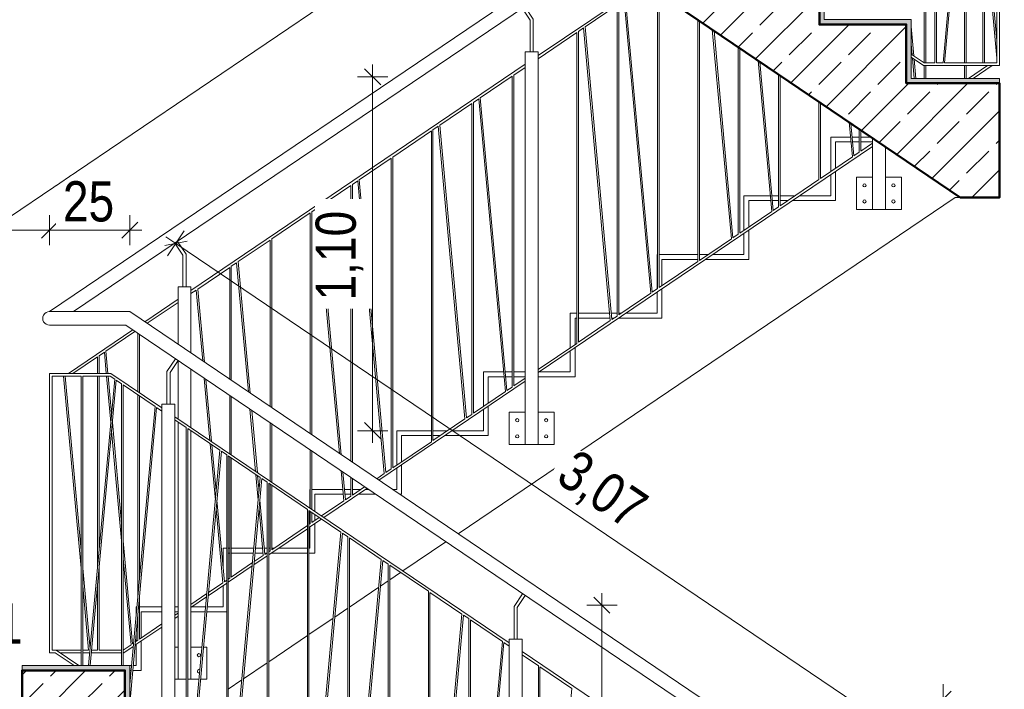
# Model space of a CAD drawing. Header units: metres. Extents: x -58265 to 688021, y -56222 to 35250.
# Tile 31 of 67: x 555921 to 558983, y -52837 to -50757. Entities that reach past the tile are written whole.
import ezdxf

# ---------------------------------------------------------------- set-up
doc = ezdxf.new("R2010")
doc.units = ezdxf.units.M
doc.header["$LTSCALE"] = 0.05
doc.linetypes.add('Wipeout_Contour', pattern=[20000, 0, -20000])
for name, color, linetype in [('A_1_Bauteilschraffuren', 7, 'Continuous'), ('A_1_Schraffuren', 7, 'Continuous'), ('A_4_Bemaßung_50', 7, 'Continuous'), ('A_4_Detail_Inhalt', 7, 'Continuous'), ('A_5_Detail_Bemaßung', 7, 'Continuous')]:
    doc.layers.add(name, color=color, linetype=linetype)
doc.styles.add('ERSTELLTER_STIL_2', font='txt')
doc.dimstyles.new('ERSTELLTER_STIL__4', dxfattribs={"dimtxt": 125, "dimasz": 47.5, "dimexe": 0.18, "dimexo": 0.0625, "dimgap": 0, "dimtad": 1, "dimtih": 1, "dimtoh": 1, "dimlfac": 0.001, "dimzin": 0, "dimdsep": 46, "dimtxsty": 'ERSTELLTER_STIL_2', "dimblk": 'ARROWHEAD_6', "dimblk1": 'ARROWHEAD_6', "dimblk2": 'ARROWHEAD_6', "dimcen": 0.09, "dimse1": 1, "dimse2": 1, "dimclrd": 7, "dimclre": 7, "dimclrt": 7, "dimazin": 0, "dimtfac": 1, "dimtdec": 4, "dimtmove": 2, "dimatfit": 3, "dimfxl": 1, "dimtolj": 1, "dimtzin": 0, "dimarcsym": 0})
doc.dimstyles.new('ERSTELLTER_STIL__5', dxfattribs={"dimtxt": 125, "dimasz": 47.5, "dimexe": 0.18, "dimexo": 0.0625, "dimgap": 0, "dimtad": 1, "dimtih": 1, "dimtoh": 1, "dimlfac": 0.001, "dimzin": 0, "dimdsep": 46, "dimtxsty": 'ERSTELLTER_STIL_2', "dimblk": 'ARROWHEAD_6', "dimblk1": 'ARROWHEAD_6', "dimblk2": 'ARROWHEAD_6', "dimcen": 0.09, "dimse1": 1, "dimse2": 1, "dimclrd": 7, "dimclre": 7, "dimclrt": 7, "dimazin": 0, "dimtfac": 1, "dimtdec": 4, "dimtmove": 0, "dimatfit": 3, "dimfxl": 1, "dimtolj": 1, "dimtzin": 0, "dimarcsym": 0})
doc.dimstyles.new('ERSTELLTER_STIL__6', dxfattribs={"dimtxt": 125, "dimasz": 47.5, "dimexe": 0.18, "dimexo": 0.0625, "dimgap": 0, "dimtad": 1, "dimlfac": 0.001, "dimzin": 0, "dimdsep": 46, "dimtxsty": 'ERSTELLTER_STIL_2', "dimblk": 'ARROWHEAD_6', "dimblk1": 'ARROWHEAD_6', "dimblk2": 'ARROWHEAD_6', "dimcen": 0.09, "dimse1": 1, "dimse2": 1, "dimclrd": 7, "dimclre": 7, "dimclrt": 7, "dimazin": 0, "dimtfac": 1, "dimtdec": 4, "dimtmove": 0, "dimatfit": 3, "dimfxl": 1, "dimtolj": 1, "dimtzin": 0, "dimarcsym": 0})
doc.dimstyles.new('ERSTELLTER_STIL__7', dxfattribs={"dimtxt": 125, "dimasz": 47.5, "dimexe": 0.18, "dimexo": 0.0625, "dimgap": 0, "dimtad": 1, "dimlfac": 0.001, "dimzin": 0, "dimdsep": 46, "dimtxsty": 'ERSTELLTER_STIL_2', "dimblk": 'ARROWHEAD_6', "dimblk1": 'ARROWHEAD_6', "dimblk2": 'ARROWHEAD_6', "dimcen": 0.09, "dimse1": 1, "dimse2": 1, "dimclrd": 7, "dimclre": 7, "dimclrt": 7, "dimazin": 0, "dimtfac": 1, "dimtdec": 4, "dimtmove": 2, "dimatfit": 3, "dimfxl": 1, "dimtolj": 1, "dimtzin": 0, "dimarcsym": 0})
pattern_1 = [(45, (521223.22, -54588.84), (-91.9239, 91.9239), []), (45, (521177.26, -54542.88), (-91.9239, 91.9239), [97.5, -32.5])]

# ---------------------------------------------------------------- blocks, each defined once
blk = doc.blocks.new('*D45', base_point=(521223.2, -54588.8))
at = {"layer": 'A_5_Detail_Bemaßung', "color": 7, "linetype": 'Continuous', "lineweight": 15}
for p, q in [((555033.5, -51385.3), (554983.5, -51435.3)), ((555008.5, -51457.2), (555008.5, -51363.5)), ((556038.5, -51385.3), (555988.5, -51435.3)), ((556013.5, -51457.2), (556013.5, -51363.5)), ((554971, -51410.3), (555008.5, -51410.3)), ((555008.5, -51410.3), (556013.5, -51410.3))]:
    blk.add_line(p, q, dxfattribs=at)
at = {"color": 254, "linetype": 'Wipeout_Contour', "lineweight": 0, "ltscale": 2231505.394578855}
blk.add_wipeout([(555340.6, -51405.8), (555681.3, -51405.8), (555681.3, -51230.8), (555340.6, -51230.8)], dxfattribs=at).dxf.layer = 'A_1_Schraffuren'
at = {"layer": 'A_5_Detail_Bemaßung', "color": 7, "lineweight": 15, "insert": (555365.6, -51380.8), "char_height": 125, "attachment_point": 7, "style": 'ERSTELLTER_STIL_2'}
blk.add_mtext('\\A1;{\\pql;\\fSwis721 Cn BT|b0|i0|c0|p0;\\W1.000000;1,00}', dxfattribs=at)
blk = doc.blocks.new('ARROWHEAD_6')
at = {"color": 0, "linetype": 'Continuous', "lineweight": 0}
for p, q in [((0, 0), (-1, 0)), ((-0.5, -0.5), (0.5, 0.5))]:
    blk.add_line(p, q, dxfattribs=at)
blk = doc.blocks.new('*D46', base_point=(521223.2, -54588.8))
at = {"layer": 'A_5_Detail_Bemaßung', "color": 7, "linetype": 'Continuous', "lineweight": 15}
for p, q in [((556038.5, -51385.3), (555988.5, -51435.3)), ((556013.5, -51457.2), (556013.5, -51363.5)), ((556238.5, -51435.3), (556288.5, -51385.3)), ((556263.5, -51457.2), (556263.5, -51363.5)), ((556013.5, -51410.3), (556263.5, -51410.3)), ((556263.5, -51410.3), (556301, -51410.3))]:
    blk.add_line(p, q, dxfattribs=at)
at = {"color": 254, "linetype": 'Wipeout_Contour', "lineweight": 0, "ltscale": 2234006.442007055}
blk.add_wipeout([(556034.2, -51406.6), (556242.7, -51406.6), (556242.7, -51239.1), (556034.2, -51239.1)], dxfattribs=at).dxf.layer = 'A_1_Schraffuren'
at = {"layer": 'A_5_Detail_Bemaßung', "color": 7, "lineweight": 15, "insert": (556055.5, -51385.3), "char_height": 125, "attachment_point": 7, "style": 'ERSTELLTER_STIL_2'}
blk.add_mtext('\\A1;{\\pql;\\fSwis721 Cn BT|b0|i0|c0|p0;\\W1.000000;25}', dxfattribs=at)
blk = doc.blocks.new('*D50', base_point=(521223.2, -54588.8))
at = {"layer": 'A_5_Detail_Bemaßung', "color": 7, "linetype": 'Continuous', "lineweight": 15}
for p, q in [((559267.6, -49863.8), (559217.6, -49813.8)), ((559242.6, -49838.8), (559242.6, -49801.3)), ((559289.5, -49838.8), (559195.7, -49838.8)), ((559242.6, -50938.8), (559242.6, -49838.8)), ((559217.6, -50913.8), (559267.6, -50963.8)), ((559289.5, -50938.8), (559195.7, -50938.8)), ((559242.6, -50976.3), (559242.6, -50938.8))]:
    blk.add_line(p, q, dxfattribs=at)
at = {"color": 254, "linetype": 'Wipeout_Contour', "lineweight": 0, "ltscale": 2245683.756977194}
blk.add_wipeout([(559238.8, -50555.4), (559238.8, -50222.2), (559071.3, -50222.2), (559071.3, -50555.4)], dxfattribs=at).dxf.layer = 'A_1_Schraffuren'
at = {"layer": 'A_5_Detail_Bemaßung', "color": 7, "lineweight": 15, "insert": (559217.6, -50534.2), "char_height": 125, "attachment_point": 7, "rotation": 90, "style": 'ERSTELLTER_STIL_2'}
blk.add_mtext('\\A1;{\\pql;\\fSwis721 Cn BT|b0|i0|c0|p0;\\W1.000000;1,10}', dxfattribs=at)
blk = doc.blocks.new('*D51', base_point=(521223.2, -54588.8))
at = {"layer": 'A_5_Detail_Bemaßung', "color": 7, "linetype": 'Continuous', "lineweight": 15}
for p, q in [((557731.9, -52576.3), (557731.9, -52538.8)), ((557778.8, -52576.3), (557685, -52576.3)), ((557756.9, -52601.3), (557706.9, -52551.3)), ((557731.9, -53676.3), (557731.9, -52576.3)), ((557706.9, -53651.3), (557756.9, -53701.3)), ((557778.8, -53676.3), (557685, -53676.3)), ((557731.9, -53713.8), (557731.9, -53676.3))]:
    blk.add_line(p, q, dxfattribs=at)
at = {"color": 254, "linetype": 'Wipeout_Contour', "lineweight": 0, "ltscale": 2240677.501126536}
blk.add_wipeout([(557728.2, -53292.9), (557728.2, -52959.7), (557560.7, -52959.7), (557560.7, -53292.9)], dxfattribs=at).dxf.layer = 'A_1_Schraffuren'
at = {"layer": 'A_5_Detail_Bemaßung', "color": 7, "lineweight": 15, "insert": (557706.9, -53271.7), "char_height": 125, "attachment_point": 7, "rotation": 90, "style": 'ERSTELLTER_STIL_2'}
blk.add_mtext('\\A1;{\\pql;\\fSwis721 Cn BT|b0|i0|c0|p0;\\W1.000000;1,10}', dxfattribs=at)
blk = doc.blocks.new('*D52', base_point=(521223.2, -54588.8))
at = {"layer": 'A_5_Detail_Bemaßung', "color": 7, "linetype": 'Continuous', "lineweight": 15}
for p, q in [((557018.7, -50933.8), (557018.7, -50896.3)), ((557043.7, -50958.8), (556993.7, -50908.8)), ((557065.6, -50933.8), (556971.8, -50933.8)), ((557018.7, -52033.8), (557018.7, -50933.8)), ((556993.7, -52008.8), (557043.7, -52058.8)), ((557065.6, -52033.8), (556971.8, -52033.8)), ((557018.7, -52071.3), (557018.7, -52033.8))]:
    blk.add_line(p, q, dxfattribs=at)
at = {"color": 254, "linetype": 'Wipeout_Contour', "lineweight": 0, "ltscale": 2237207.043892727}
blk.add_wipeout([(557014.6, -51654.2), (557014.6, -51313.5), (556839.6, -51313.5), (556839.6, -51654.2)], dxfattribs=at).dxf.layer = 'A_1_Schraffuren'
at = {"layer": 'A_5_Detail_Bemaßung', "color": 7, "lineweight": 15, "insert": (556989.6, -51629.2), "char_height": 125, "attachment_point": 7, "rotation": 90, "style": 'ERSTELLTER_STIL_2'}
blk.add_mtext('\\A1;{\\pql;\\fSwis721 Cn BT|b0|i0|c0|p0;\\W1.000000;1,10}', dxfattribs=at)
blk = doc.blocks.new('*D56', base_point=(521223.2, -54588.8))
at = {"layer": 'A_5_Detail_Bemaßung', "color": 7, "linetype": 'Continuous', "lineweight": 15}
for p, q in [((555587.9, -51663.8), (555587.9, -51626.3)), ((555612.9, -51688.8), (555562.9, -51638.8)), ((555634.7, -51663.8), (555541, -51663.8)), ((555587.9, -52763.8), (555587.9, -51663.8)), ((555634.7, -52763.8), (555541, -52763.8)), ((555562.9, -52738.8), (555612.9, -52788.8)), ((555587.9, -52801.3), (555587.9, -52763.8))]:
    blk.add_line(p, q, dxfattribs=at)
at = {"color": 254, "linetype": 'Wipeout_Contour', "lineweight": 0, "ltscale": 2231775.243654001}
blk.add_wipeout([(555582.8, -52384.2), (555582.8, -52043.5), (555407.8, -52043.5), (555407.8, -52384.2)], dxfattribs=at).dxf.layer = 'A_1_Schraffuren'
at = {"layer": 'A_5_Detail_Bemaßung', "color": 7, "lineweight": 15, "insert": (555557.8, -52359.2), "char_height": 125, "attachment_point": 7, "rotation": 90, "style": 'ERSTELLTER_STIL_2'}
blk.add_mtext('\\A1;{\\pql;\\fSwis721 Cn BT|b0|i0|c0|p0;\\W1.000000;1,10}', dxfattribs=at)
blk = doc.blocks.new('*D61', base_point=(521223.2, -54588.8))
at = {"layer": 'A_5_Detail_Bemaßung', "color": 7, "linetype": 'Continuous', "lineweight": 15}
for p, q in [((558793.5, -52915), (558793.5, -52821.2)), ((561458.5, -52915), (561458.5, -52821.2)), ((558818.5, -52843.1), (558768.5, -52893.1)), ((561433.5, -52893.1), (561483.5, -52843.1)), ((558756, -52868.1), (558793.5, -52868.1)), ((558793.5, -52868.1), (561458.5, -52868.1)), ((561458.5, -52868.1), (561496, -52868.1))]:
    blk.add_line(p, q, dxfattribs=at)
at = {"color": 254, "linetype": 'Wipeout_Contour', "lineweight": 0, "ltscale": 2250428.989047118}
blk.add_wipeout([(559932, -52864.4), (560320, -52864.4), (560320, -52696.9), (559932, -52696.9)], dxfattribs=at).dxf.layer = 'A_1_Schraffuren'
at = {"layer": 'A_5_Detail_Bemaßung', "color": 7, "lineweight": 15, "insert": (559953.2, -52874.3), "char_height": 125, "attachment_point": 7, "style": 'ERSTELLTER_STIL_2'}
blk.add_mtext('\\A1;{\\pql;\\fSwis721 Cn BT|b0|i0|c0|p0;\\W1.000000;2,66\\fSwis721 Cn BT|b0|i0|c0|p0;\\W1.000000;\\A1{\\H.66x;\\S5^  ;}}', dxfattribs=at)
blk = doc.blocks.new('*D62', base_point=(521223.2, -54588.8))
at = {"layer": 'A_5_Detail_Bemaßung', "color": 7, "linetype": 'Continuous', "lineweight": 15}
for p, q in [((556433, -51413.1), (556380.5, -51490.7)), ((556441.4, -51445.2), (556372, -51458.6)), ((556406.7, -51451.9), (556375.7, -51430.9)), ((558948.5, -53169.9), (556406.7, -51451.9)), ((558974.7, -53131.1), (558922.2, -53208.8)), ((558913.8, -53176.7), (558983.2, -53163.2)), ((558979.6, -53190.9), (558948.5, -53169.9))]:
    blk.add_line(p, q, dxfattribs=at)
at = {"color": 254, "linetype": 'Wipeout_Contour', "lineweight": 0, "ltscale": 2240670.76727098}
blk.add_wipeout([(557541.7, -52214.5), (557817.7, -52401.1), (557911.5, -52262.3), (557635.5, -52075.7)], dxfattribs=at).dxf.layer = 'A_1_Schraffuren'
at = {"layer": 'A_5_Detail_Bemaßung', "color": 7, "lineweight": 15, "insert": (557571.2, -52208.8), "char_height": 125, "attachment_point": 7, "rotation": 325.9442, "style": 'ERSTELLTER_STIL_2'}
blk.add_mtext('\\A1;{\\pql;\\fSwis721 Cn BT|b0|i0|c0|p0;\\W1.000000;3,07}', dxfattribs=at)
blk = doc.blocks.new('*D64', base_point=(521223.2, -54588.8))
at = {"layer": 'A_5_Detail_Bemaßung', "color": 7, "linetype": 'Continuous', "lineweight": 15}
for p, q in [((558564.2, -49618), (558511.7, -49540.3)), ((558531.2, -49613.9), (558544.7, -49544.5)), ((555813.8, -51420.5), (558538, -49579.2)), ((558538, -49579.2), (558569, -49558.2)), ((555840.1, -51459.3), (555787.6, -51381.7)), ((555820.5, -51385.8), (555807.1, -51455.2)), ((555782.7, -51441.5), (555813.8, -51420.5))]:
    blk.add_line(p, q, dxfattribs=at)
at = {"color": 254, "linetype": 'Wipeout_Contour', "lineweight": 0, "ltscale": 2237617.632732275}
blk.add_wipeout([(557035.8, -50590), (557311.8, -50403.4), (557218, -50264.7), (556942, -50451.2)], dxfattribs=at).dxf.layer = 'A_1_Schraffuren'
at = {"layer": 'A_5_Detail_Bemaßung', "color": 7, "lineweight": 15, "insert": (557041.5, -50560.5), "char_height": 125, "attachment_point": 7, "rotation": 34.0558, "style": 'ERSTELLTER_STIL_2'}
blk.add_mtext('\\A1;{\\pql;\\fSwis721 Cn BT|b0|i0|c0|p0;\\W1.000000;3,29}', dxfattribs=at)

msp = doc.modelspace()

# ---------------------------------------------------------------- linework, layer by layer
at = {"layer": 'A_4_Detail_Inhalt', "color": 253, "linetype": 'Continuous', "lineweight": 15, "flags": 128}
for points in [[(556846.487, -51342.191), (556829.917, -51353.391)], [(556829.917, -52046.709), (556829.917, -51353.391)], [(556915.953, -52104.863), (556846.487, -51342.191)], [(556921.303, -52108.479), (556851.216, -51338.994)], [(558160.636, -51419.532), (558260.055, -51352.332)], [(558264.784, -51349.136), (558281.354, -51337.936)], [(556824.917, -51356.77), (556704.917, -51437.881)], [(556824.917, -52043.329), (556824.917, -51356.77)], [(558053.892, -51501.339), (558188.48, -51501.339), (558188.48, -51410.368)], [(556438.48, -51586.339), (556438.48, -51484.808), (556411.847, -51445.406)], [(556699.917, -51441.261), (556600.498, -51508.461)], [(556699.917, -51958.839), (556699.917, -51441.261)], [(556704.917, -51962.218), (556704.917, -51437.881)], [(558034.917, -51504.509), (558134.336, -51437.309)], [(558076.084, -51486.339), (558173.48, -51486.339), (558173.48, -51420.507)], [(558139.066, -51434.112), (558155.636, -51422.912)], [(556428.48, -51586.339), (556428.48, -51487.871), (556403.562, -51451.006)], [(556637.688, -51916.776), (556600.498, -51508.461)], [(557903.48, -51593.351), (557903.48, -51486.339), (557904.917, -51486.339)], [(557909.917, -51486.339), (558029.917, -51486.339)], [(557909.917, -51589), (558029.917, -51507.888)], [(557918.48, -51583.212), (557918.48, -51501.339), (558029.917, -51501.339)], [(558034.917, -51486.339), (558061.798, -51486.339)], [(558034.917, -51501.339), (558039.606, -51501.339)], [(556574.199, -51526.237), (556474.779, -51593.437)], [(556574.199, -51873.862), (556574.199, -51526.237)], [(556595.768, -51511.658), (556579.199, -51522.858)], [(556579.199, -51877.242), (556579.199, -51522.858)], [(556632.338, -51913.16), (556595.768, -51511.658)], [(556413.48, -51765.228), (556413.48, -51586.339), (556453.48, -51586.339), (556453.48, -51792.265)], [(556470.05, -51596.634), (556453.48, -51607.834)], [(556490.124, -51817.034), (556470.05, -51596.634)], [(556495.475, -51820.65), (556474.779, -51593.437)], [(557783.892, -51683.839), (557918.48, -51683.839), (557918.48, -51592.868)], [(557888.347, -51603.579), (557904.917, -51592.379)], [(556309.909, -51695.222), (556413.48, -51625.215)], [(557784.199, -51673.976), (557883.618, -51606.776)], [(557806.084, -51668.839), (557903.48, -51668.839), (557903.48, -51603.007)], [(556413.48, -51634.871), (556317.052, -51700.05)], [(557633.48, -51775.851), (557633.48, -51668.839), (557653.48, -51668.839)], [(557648.48, -51765.712), (557648.48, -51683.839), (557653.48, -51683.839)], [(557658.48, -51668.839), (557755.812, -51668.839)], [(557658.48, -51683.839), (557757.178, -51683.839)], [(557658.48, -51758.952), (557757.899, -51691.752)], [(557760.833, -51668.839), (557779.199, -51668.839)], [(557762.199, -51683.839), (557769.606, -51683.839)], [(557762.629, -51688.556), (557779.199, -51677.356)], [(557784.199, -51668.839), (557791.798, -51668.839)], [(556072.283, -51855.839), (556272.409, -51720.569)], [(556279.552, -51725.397), (556189.061, -51786.562)], [(556288.48, -51912.484), (556288.48, -51731.432)], [(556293.48, -51915.863), (556293.48, -51734.812)], [(557533.48, -51843.443), (557653.48, -51762.332)], [(557533.48, -51866.339), (557648.48, -51866.339), (557648.48, -51775.368)], [(556162.762, -51804.338), (556086.568, -51855.839)], [(556162.762, -51855.839), (556162.762, -51804.338)], [(556184.331, -51789.759), (556167.762, -51800.959)], [(556167.762, -51855.839), (556167.762, -51800.959)], [(556190.35, -51855.839), (556184.331, -51789.759)], [(556195.371, -51855.839), (556189.061, -51786.562)], [(557536.084, -51851.339), (557633.48, -51851.339), (557633.48, -51785.507)], [(556413.48, -51996.974), (556413.48, -51815.923)], [(556453.48, -51842.96), (556453.48, -52024.011)], [(556162.762, -52463.044), (556162.762, -51863.839)], [(556167.762, -52408.149), (556167.762, -51863.839)], [(556204.209, -52007.993), (556191.079, -51863.839)], [(556206.719, -51980.432), (556196.1, -51863.839)], [(556512.617, -52063.984), (556495.045, -51871.054)], [(556517.967, -52067.6), (556500.395, -51874.671)], [(557363.48, -51958.351), (557363.48, -51851.339), (557425.932, -51851.339)], [(557378.48, -51948.212), (557378.48, -51866.339), (557427.298, -51866.339)], [(557430.953, -51851.339), (557452.791, -51851.339)], [(557432.319, -51866.339), (557452.791, -51866.339)], [(557457.791, -51851.339), (557493.48, -51851.339)], [(557457.791, -51866.339), (557493.48, -51866.339)], [(557457.791, -51894.603), (557493.48, -51870.48)], [(557493.48, -51880.136), (557038.48, -52187.682)], [(557436.221, -51909.183), (557452.791, -51897.983)], [(556288.48, -52548.021), (556288.48, -51922.14)], [(556293.48, -52493.125), (556293.48, -51925.519)], [(556574.199, -52105.608), (556574.199, -51924.557)], [(556579.199, -52108.988), (556579.199, -51927.936)], [(557332.073, -51979.58), (557431.492, -51912.38)], [(556654.831, -52160.11), (556637.258, -51967.18)], [(557243.892, -52048.839), (557378.48, -52048.839), (557378.48, -51957.868)], [(557266.084, -52033.839), (557363.48, -52033.839), (557363.48, -51968.007)], [(556660.181, -52163.726), (556642.609, -51970.797)], [(557206.354, -52064.556), (557305.773, -51997.356)], [(557310.503, -51994.159), (557327.073, -51982.959)], [(557493.48, -52076.339), (557443.48, -52076.339), (557443.48, -51976.339), (557493.48, -51976.339)], [(557533.48, -52076.339), (557583.48, -52076.339), (557583.48, -51976.339), (557533.48, -51976.339)], [(556237.762, -52321.25), (556209.229, -52007.993)], [(556699.917, -52190.585), (556699.917, -52009.533)], [(556704.917, -52193.964), (556704.917, -52012.913)], [(556237.762, -52376.373), (556206.719, -52035.554)], [(557093.48, -52140.851), (557093.48, -52033.839), (557201.354, -52033.839)], [(557108.48, -52130.712), (557108.48, -52048.839), (557201.354, -52048.839)], [(557206.354, -52033.839), (557251.798, -52033.839)], [(557206.354, -52048.839), (557229.606, -52048.839)], [(556529.496, -52249.295), (556513.554, -52074.273)], [(556532.006, -52221.734), (556518.904, -52077.89)], [(557081.354, -52149.047), (557201.354, -52067.936)], [(556574.199, -52491.846), (556574.199, -52115.264)], [(556579.199, -52488.467), (556579.199, -52118.644)], [(556824.917, -52275.075), (556824.917, -52094.024)], [(556829.917, -52278.455), (556829.917, -52097.403)], [(557080.877, -52216.339), (557093.48, -52216.339), (557093.48, -52150.507)], [(557103.069, -52231.339), (557108.48, -52231.339), (557108.48, -52140.368)], [(556662.954, -52249.295), (556655.768, -52170.399)], [(556665.464, -52221.734), (556661.118, -52174.016)], [(556929.336, -52251.8), (556920.873, -52158.883)], [(556934.066, -52248.603), (556926.223, -52162.499)], [(556950.636, -52237.403), (556950.636, -52179)], [(556955.636, -52234.023), (556955.636, -52182.38)], [(557031.338, -52182.854), (557055.055, -52166.823)], [(557059.784, -52163.626), (557076.354, -52152.426)], [(556699.917, -52406.87), (556699.917, -52200.241)], [(556704.917, -52403.49), (556704.917, -52203.62)], [(557000.98, -52213.03), (556867.052, -52303.555)], [(556955.636, -52234.023), (556993.838, -52208.201)], [(556823.48, -52274.104), (556823.48, -52216.339), (556824.917, -52216.339)], [(556829.917, -52216.339), (556926.106, -52216.339)], [(556838.48, -52284.243), (556838.48, -52231.339), (556927.473, -52231.339)], [(556931.127, -52216.339), (556950.636, -52216.339)], [(556932.493, -52231.339), (556950.636, -52231.339)], [(556934.066, -52248.603), (556950.636, -52237.403)], [(556955.636, -52216.339), (556981.798, -52216.339)], [(556955.636, -52231.339), (556959.606, -52231.339)], [(556973.892, -52231.339), (557028.069, -52231.339)], [(556996.084, -52216.339), (557005.877, -52216.339)], [(556557.629, -52503.046), (556534.516, -52249.295)], [(556683.347, -52418.07), (556667.975, -52249.295)], [(556859.909, -52298.727), (556929.336, -52251.8)], [(556552.899, -52506.243), (556532.006, -52276.856)], [(556678.618, -52421.267), (556665.464, -52276.856)], [(556823.48, -52323.351), (556823.48, -52283.76)], [(556824.917, -52322.379), (556824.917, -52284.731)], [(556829.917, -52319), (556829.917, -52288.111)], [(556829.917, -52319), (556852.766, -52303.555)], [(556838.48, -52313.212), (556838.48, -52293.899)], [(556704.917, -52403.49), (556815.606, -52328.673)], [(556859.909, -52308.383), (556820.606, -52334.949)], [(556820.606, -52325.293), (556824.917, -52322.379)], [(556820.606, -52413.839), (556838.48, -52413.839), (556838.48, -52322.868)], [(556820.606, -52398.839), (556823.48, -52398.839), (556823.48, -52333.007)], [(556815.606, -52338.329), (556695.606, -52419.44)], [(556271.91, -52696.171), (556242.762, -52376.145)], [(557246.846, -52379.216), (557112.917, -52469.742)], [(556553.48, -52457.498), (556553.48, -52398.839), (556564.888, -52398.839)], [(556569.888, -52398.839), (556574.199, -52398.839)], [(556569.888, -52413.839), (556574.199, -52413.839)], [(556579.199, -52398.839), (556649.333, -52398.839)], [(556579.199, -52413.839), (556647.967, -52413.839)], [(556690.606, -52422.82), (556649.648, -52450.504)], [(556650.585, -52440.214), (556678.618, -52421.267)], [(556652.988, -52413.839), (556677.941, -52413.839)], [(556654.354, -52398.839), (556676.575, -52398.839)], [(556681.596, -52398.839), (556690.606, -52398.839)], [(556682.962, -52413.839), (556689.606, -52413.839)], [(556683.347, -52418.07), (556690.606, -52413.164)], [(556695.606, -52398.839), (556699.917, -52398.839)], [(556695.606, -52409.784), (556699.917, -52406.87)], [(556703.892, -52413.839), (556815.606, -52413.839)], [(556704.917, -52398.839), (556711.798, -52398.839)], [(556726.084, -52398.839), (556815.606, -52398.839)], [(556267.181, -52699.368), (556242.762, -52431.268)], [(556644.298, -52454.12), (556569.888, -52504.416)], [(556579.199, -52488.467), (556645.235, -52443.831)], [(556139.99, -52713.057), (556117.043, -52461.122)], [(556167.762, -52715.839), (556167.762, -52463.272)], [(557105.775, -52474.57), (557072.043, -52497.37)], [(556135.223, -52715.839), (556117.043, -52516.244)], [(556162.762, -52715.839), (556162.762, -52518.167)], [(556504.273, -52581.339), (556553.48, -52581.339), (556553.48, -52515.507)], [(556564.888, -52507.796), (556507.435, -52546.63)], [(556508.372, -52536.34), (556552.899, -52506.243)], [(556557.629, -52503.046), (556564.888, -52498.14)], [(556569.888, -52494.76), (556574.199, -52491.846)], [(557067.043, -52500.75), (557043.217, -52516.854)], [(556293.48, -52681.591), (556293.48, -52548.248)], [(556453.48, -52573.443), (556503.022, -52539.957)], [(557037.867, -52520.471), (556946.325, -52582.347)], [(556502.084, -52550.246), (556453.48, -52583.099)], [(556283.48, -52602.916), (556283.48, -52581.339), (556285.445, -52581.339)], [(556288.48, -52684.971), (556288.48, -52603.144)], [(556293.48, -52581.339), (556363.48, -52581.339)], [(556298.48, -52678.212), (556298.48, -52596.339), (556363.48, -52596.339)], [(556403.48, -52581.339), (556413.48, -52581.339)], [(556403.48, -52596.339), (556413.48, -52596.339)], [(556403.48, -52607.239), (556413.48, -52600.48)], [(556413.48, -52610.136), (556403.48, -52616.896)], [(556453.48, -52596.339), (556497.886, -52596.339)], [(556456.084, -52581.339), (556499.252, -52581.339)], [(556502.907, -52596.339), (556564.888, -52596.339)], [(556941.325, -52585.726), (556901.003, -52612.98)], [(556293.48, -52681.591), (556363.48, -52634.276)], [(556895.653, -52616.597), (556820.606, -52667.323)], [(556363.48, -52643.933), (556279.601, -52700.629)], [(556283.48, -52688.351), (556283.48, -52658.039)], [(556815.606, -52670.703), (556695.606, -52751.814)], [(556242.762, -52715.839), (556242.812, -52715.839), (556267.181, -52699.368)], [(556271.91, -52696.171), (556275.188, -52693.955)], [(556280.538, -52690.339), (556288.48, -52684.971)], [(556034.149, -52715.839), (556112.043, -52715.839)], [(556112.043, -52723.839), (556045.984, -52723.839)], [(556117.043, -52715.839), (556135.223, -52715.839)], [(556139.008, -52723.839), (556117.043, -52723.839)], [(556237.762, -52723.839), (556144.028, -52723.839)], [(556144.757, -52715.839), (556162.762, -52715.839)], [(556167.762, -52715.839), (556237.762, -52715.839)], [(556274.251, -52704.245), (556245.262, -52723.839), (556242.762, -52723.839)], [(556403.48, -52706.339), (556413.48, -52706.339)], [(556487.867, -52706.339), (556453.48, -52706.339)]]:
    msp.add_lwpolyline(points, dxfattribs=at)
at = {"layer": 'A_4_Detail_Inhalt', "color": 7, "linetype": 'Continuous', "lineweight": 15, "flags": 128}
for points in [[(556378.48, -51951.339), (556378.48, -51849.808), (556405.177, -51810.311)], [(556388.48, -51951.339), (556388.48, -51852.871), (556413.462, -51815.911)], [(556112.043, -52461.349), (556057.62, -51863.839)], [(556112.043, -52406.226), (556062.641, -51863.839)], [(556117.043, -51863.839), (556202.227, -51863.839), (556216.462, -51873.461)], [(556221.192, -51876.658), (556237.762, -51887.858)], [(556242.762, -51891.237), (556342.181, -51958.437)], [(556346.91, -51961.634), (556363.48, -51972.834)], [(557443.48, -52693.178), (556403.48, -51990.215)], [(556403.48, -51999.871), (556439.169, -52023.994)], [(556444.169, -52027.374), (556543.588, -52094.574)], [(556548.318, -52097.771), (556564.888, -52108.971)], [(556569.888, -52112.35), (556669.307, -52179.55)], [(556674.036, -52182.747), (556690.606, -52193.947)], [(556695.606, -52197.327), (556815.606, -52278.438)], [(556820.606, -52281.818), (556920.025, -52349.017)], [(556924.755, -52352.214), (556941.325, -52363.414)], [(556946.325, -52366.794), (557045.744, -52433.994)], [(557050.473, -52437.191), (557067.043, -52448.391)], [(557072.043, -52451.77), (557192.043, -52532.881)], [(557197.043, -52536.261), (557296.462, -52603.461)], [(557458.48, -52681.339), (557458.48, -52579.808), (557485.177, -52540.311)], [(557468.48, -52681.339), (557468.48, -52582.871), (557493.462, -52545.911)], [(557301.192, -52606.658), (557317.762, -52617.858)], [(557322.762, -52621.237), (557422.181, -52688.437)], [(557426.91, -52691.634), (557443.48, -52702.834)]]:
    msp.add_lwpolyline(points, dxfattribs=at)
at = {"layer": 'A_4_Detail_Inhalt', "color": 253, "linetype": 'Continuous', "lineweight": 15}
for centre in [(557468.48, -52001.339), (557558.48, -52001.339), (557468.48, -52051.339), (557558.48, -52051.339), (556478.48, -52731.339)]:
    msp.add_circle(centre, 5, dxfattribs=at)

# ---------------------------------------------------------------- texts
at = {"layer": 'A_4_Bemaßung_50', "color": 7, "lineweight": 20, "insert": (555567.363, -52718.839), "char_height": 125, "attachment_point": 7, "style": 'ERSTELLTER_STIL_2'}
msp.add_mtext('\\A1;{\\pql;\\fSwis721 Cn BT|b0|i0|c0|p0;\\W1.000000;+1,81}', dxfattribs=at)

# ---------------------------------------------------------------- wipeouts: each hides what was drawn before it
at = {"color": 254, "linetype": 'Wipeout_Contour', "lineweight": 0, "ltscale": 13994112.74144412}
msp.add_wipeout([(555928.48, -49128.839), (555928.48, -49336.445), (558846.543, -51308.839), (558968.48, -51308.839), (558968.48, -50953.839), (558678.48, -50953.839), (558678.48, -50771.339), (558408.48, -50771.339), (558408.48, -50588.839), (558138.48, -50588.839), (558138.48, -50406.339), (557868.48, -50406.339), (557868.48, -50223.839), (557598.48, -50223.839), (557598.48, -50041.339), (557328.48, -50041.339), (557328.48, -49858.839), (557058.48, -49858.839), (557058.48, -49676.339), (556788.48, -49676.339), (556788.48, -49493.839), (556518.48, -49493.839), (556518.48, -49311.339), (556248.48, -49311.339), (556248.48, -49128.839)], dxfattribs=at).dxf.layer = 'A_1_Bauteilschraffuren'
at = {"color": 254, "linetype": 'Wipeout_Contour', "lineweight": 0, "ltscale": 13439442.61426308}
msp.add_wipeout([(558178.48, -54731.339), (558678.48, -54731.339), (558678.48, -54421.339), (558408.48, -54421.339), (558408.48, -54238.839), (558138.48, -54238.839), (558138.48, -54056.339), (557868.48, -54056.339), (557868.48, -53873.839), (557598.48, -53873.839), (557598.48, -53691.339), (557328.48, -53691.339), (557328.48, -53508.839), (557058.48, -53508.839), (557058.48, -53326.339), (556788.48, -53326.339), (556788.48, -53143.839), (556518.48, -53143.839), (556518.48, -52961.339), (556248.48, -52961.339), (556248.48, -52778.839), (555928.48, -52778.839), (555928.48, -52986.445), (558178.48, -54507.279)], dxfattribs=at).dxf.layer = 'A_1_Bauteilschraffuren'

# ---------------------------------------------------------------- next in the draw order: hatches: boundary and pattern name
at = {"layer": 'A_1_Bauteilschraffuren', "linetype": 'Continuous', "lineweight": 13}
h = msp.add_hatch(dxfattribs=at)
h.set_pattern_fill('Steinzeug_0002', color=251, style=0, pattern_type=2)
h.set_pattern_definition([(45, (558681.07, -50833.09), (-15.9099, 15.9099), []), (135, (558681.07, -50833.09), (15.9099, 15.9099), []), (90, (558665.16, -50817.18), (-20.25, 0), [0, -13.5, 0, -20.25]), (155, (558681.07, -50801.27), (8.55802, 18.35273), [0, -9.9, 0, -17.1])])
h.paths.add_polyline_path([(558678.48, -50953.839), (558968.48, -50953.839), (558968.48, -50938.839), (558693.48, -50938.839), (558693.48, -50756.339), (558423.48, -50756.339), (558423.48, -50573.839), (558153.48, -50573.839), (558153.48, -50391.339), (557883.48, -50391.339), (557883.48, -50208.839), (557613.48, -50208.839), (557613.48, -50026.339), (557343.48, -50026.339), (557343.48, -49843.839), (557073.48, -49843.839), (557073.48, -49661.339), (556803.48, -49661.339), (556803.48, -49478.839), (556533.48, -49478.839), (556533.48, -49296.339), (556263.48, -49296.339), (556263.48, -49113.839), (555928.48, -49113.839), (555928.48, -49128.839), (556248.48, -49128.839), (556248.48, -49311.339), (556518.48, -49311.339), (556518.48, -49493.839), (556788.48, -49493.839), (556788.48, -49676.339), (557058.48, -49676.339), (557058.48, -49858.839), (557328.48, -49858.839), (557328.48, -50041.339), (557598.48, -50041.339), (557598.48, -50223.839), (557868.48, -50223.839), (557868.48, -50406.339), (558138.48, -50406.339), (558138.48, -50588.839), (558408.48, -50588.839), (558408.48, -50771.339), (558678.48, -50771.339)])
at = {"layer": 'A_1_Bauteilschraffuren', "linetype": 'Continuous', "lineweight": 15}
h = msp.add_hatch(dxfattribs=at)
h.set_pattern_fill('Beton__Stahlbeton_0002', color=253, style=0, pattern_type=2)
h.set_pattern_definition(pattern_1)
h.paths.add_polyline_path([(555928.48, -49128.839), (555928.48, -49336.445), (558846.543, -51308.839), (558968.48, -51308.839), (558968.48, -50953.839), (558678.48, -50953.839), (558678.48, -50771.339), (558408.48, -50771.339), (558408.48, -50588.839), (558138.48, -50588.839), (558138.48, -50406.339), (557868.48, -50406.339), (557868.48, -50223.839), (557598.48, -50223.839), (557598.48, -50041.339), (557328.48, -50041.339), (557328.48, -49858.839), (557058.48, -49858.839), (557058.48, -49676.339), (556788.48, -49676.339), (556788.48, -49493.839), (556518.48, -49493.839), (556518.48, -49311.339), (556248.48, -49311.339), (556248.48, -49128.839)])
at = {"layer": 'A_1_Bauteilschraffuren', "linetype": 'Continuous', "lineweight": 13}
h = msp.add_hatch(dxfattribs=at)
h.set_pattern_fill('Steinzeug_0002', color=251, style=0, pattern_type=2)
h.set_pattern_definition([(45, (558681.07, -54483.09), (-15.9099, 15.9099), []), (135, (558681.07, -54483.09), (15.9099, 15.9099), []), (90, (558665.16, -54467.18), (-20.25, 0), [0, -13.5, 0, -20.25]), (155, (558681.07, -54451.27), (8.55802, 18.35273), [0, -9.9, 0, -17.1])])
h.paths.add_polyline_path([(558678.48, -54583.839), (558693.48, -54583.839), (558693.48, -54406.339), (558423.48, -54406.339), (558423.48, -54223.839), (558153.48, -54223.839), (558153.48, -54041.339), (557883.48, -54041.339), (557883.48, -53858.839), (557613.48, -53858.839), (557613.48, -53676.339), (557343.48, -53676.339), (557343.48, -53493.839), (557073.48, -53493.839), (557073.48, -53311.339), (556803.48, -53311.339), (556803.48, -53128.839), (556533.48, -53128.839), (556533.48, -52946.339), (556263.48, -52946.339), (556263.48, -52763.839), (555928.48, -52763.839), (555928.48, -52778.839), (556248.48, -52778.839), (556248.48, -52961.339), (556518.48, -52961.339), (556518.48, -53143.839), (556788.48, -53143.839), (556788.48, -53326.339), (557058.48, -53326.339), (557058.48, -53508.839), (557328.48, -53508.839), (557328.48, -53691.339), (557598.48, -53691.339), (557598.48, -53873.839), (557868.48, -53873.839), (557868.48, -54056.339), (558138.48, -54056.339), (558138.48, -54238.839), (558408.48, -54238.839), (558408.48, -54421.339), (558678.48, -54421.339)])
at = {"layer": 'A_1_Bauteilschraffuren', "linetype": 'Continuous', "lineweight": 15}
h = msp.add_hatch(dxfattribs=at)
h.set_pattern_fill('Beton__Stahlbeton_0002', color=253, style=0, pattern_type=2)
h.set_pattern_definition(pattern_1)
h.paths.add_polyline_path([(558178.48, -54731.339), (558678.48, -54731.339), (558678.48, -54421.339), (558408.48, -54421.339), (558408.48, -54238.839), (558138.48, -54238.839), (558138.48, -54056.339), (557868.48, -54056.339), (557868.48, -53873.839), (557598.48, -53873.839), (557598.48, -53691.339), (557328.48, -53691.339), (557328.48, -53508.839), (557058.48, -53508.839), (557058.48, -53326.339), (556788.48, -53326.339), (556788.48, -53143.839), (556518.48, -53143.839), (556518.48, -52961.339), (556248.48, -52961.339), (556248.48, -52778.839), (555928.48, -52778.839), (555928.48, -52986.445), (558178.48, -54507.279)])

# ---------------------------------------------------------------- next in the draw order: linework, layer by layer
at = {"layer": 'A_4_Detail_Inhalt', "color": 7, "linetype": 'Continuous', "lineweight": 15, "flags": 128}
for points in [[(558968.48, -50953.839), (558968.48, -50938.839), (558693.48, -50938.839), (558693.48, -50756.339), (558423.48, -50756.339), (558423.48, -50573.839), (558153.48, -50573.839), (558153.48, -50391.339), (557883.48, -50391.339), (557883.48, -50208.839), (557613.48, -50208.839), (557613.48, -50026.339), (557343.48, -50026.339), (557343.48, -49843.839), (557073.48, -49843.839), (557073.48, -49661.339), (556803.48, -49661.339), (556803.48, -49478.839), (556533.48, -49478.839), (556533.48, -49296.339), (556263.48, -49296.339), (556263.48, -49113.839), (555928.48, -49113.839), (555928.48, -49128.839)], [(558693.48, -50873.007), (558731.698, -50898.839), (558968.48, -50898.839), (558968.48, -50030.839), (558904.678, -50030.839), (558563.48, -49800.215)], [(558767.05, -50890.839), (558767.05, -49947.469)], [(558772.05, -50890.839), (558772.05, -49950.849)], [(558792.774, -50890.839), (558871.706, -50018.209)], [(558797.794, -50890.839), (558876.437, -50021.407)], [(558797.794, -50890.839), (558960.48, -50890.839), (558960.48, -50038.747), (558922.07, -50038.747)], [(558917.07, -50890.839), (558917.07, -50038.747)], [(558922.07, -50890.839), (558922.07, -50038.747)], [(558701.772, -50868.955), (558693.48, -50777.916)], [(558696.422, -50865.339), (558693.48, -50833.039)], [(558693.48, -50863.351), (558734.149, -50890.839), (558767.05, -50890.839)], [(558703.117, -50938.839), (558697.359, -50875.629)], [(558708.137, -50938.839), (558702.709, -50879.245)], [(558772.05, -50890.839), (558792.774, -50890.839)], [(556363.48, -51963.178), (556204.678, -51855.839), (556013.48, -51855.839), (556013.48, -52723.839), (556031.698, -52723.839), (556090.877, -52763.839)], [(556105.162, -52763.839), (556034.149, -52715.839), (556021.48, -52715.839), (556021.48, -51863.839), (556112.043, -51863.839)], [(556112.043, -52763.839), (556112.043, -51863.839)], [(556117.043, -52763.839), (556117.043, -51863.839)], [(556135.364, -52763.839), (556216.462, -51873.461)], [(556140.385, -52763.839), (556221.192, -51876.658)], [(556237.762, -52763.839), (556237.762, -51887.858)], [(556242.762, -52763.839), (556242.762, -51891.237)], [(556263.48, -52822.498), (556342.181, -51958.437)], [(556264.061, -52871.243), (556346.91, -51961.634)], [(556403.48, -52946.339), (556403.48, -51951.339), (556363.48, -51951.339), (556363.48, -52946.339)], [(556439.169, -52946.339), (556439.169, -52023.994)], [(556444.169, -52946.339), (556444.169, -52027.374)], [(556466.007, -52946.339), (556543.588, -52094.574)], [(556471.028, -52946.339), (556548.318, -52097.771)], [(556564.888, -53074.58), (556564.888, -52108.971)], [(556569.888, -53077.959), (556569.888, -52112.35)], [(556586.457, -53089.159), (556669.307, -52179.55)], [(556591.187, -53092.356), (556674.036, -52182.747)], [(556690.606, -53128.839), (556690.606, -52193.947)], [(556695.606, -53128.839), (556695.606, -52197.327)], [(556815.606, -53244.047), (556815.606, -52278.438)], [(556820.606, -53247.426), (556820.606, -52281.818)], [(556837.176, -53258.626), (556920.025, -52349.017)], [(556841.905, -53261.823), (556924.755, -52352.214)], [(556941.325, -53311.339), (556941.325, -52363.414)], [(556946.325, -53311.339), (556946.325, -52366.794)], [(556965.833, -53311.339), (557045.744, -52433.994)], [(556970.854, -53311.339), (557050.473, -52437.191)], [(557067.043, -53311.339), (557067.043, -52448.391)], [(557072.043, -53311.339), (557072.043, -52451.77)], [(557192.043, -53493.839), (557192.043, -52532.881)], [(557197.043, -53493.839), (557197.043, -52536.261)], [(557215.364, -53493.839), (557296.462, -52603.461)], [(557220.385, -53493.839), (557301.192, -52606.658)], [(557317.762, -53493.839), (557317.762, -52617.858)], [(557322.762, -53493.839), (557322.762, -52621.237)], [(557343.48, -53552.498), (557422.181, -52688.437)], [(557344.061, -53601.243), (557426.91, -52691.634)], [(557483.48, -53676.339), (557483.48, -52681.339), (557443.48, -52681.339), (557443.48, -53676.339)], [(558538.48, -53433.317), (557483.48, -52720.215)], [(557483.48, -52729.871), (557534.169, -52764.133)], [(558678.48, -54583.839), (558693.48, -54583.839), (558693.48, -54406.339), (558423.48, -54406.339), (558423.48, -54223.839), (558153.48, -54223.839), (558153.48, -54041.339), (557883.48, -54041.339), (557883.48, -53858.839), (557613.48, -53858.839), (557613.48, -53676.339), (557343.48, -53676.339), (557343.48, -53493.839), (557073.48, -53493.839), (557073.48, -53311.339), (556803.48, -53311.339), (556803.48, -53128.839), (556533.48, -53128.839), (556533.48, -52946.339), (556263.48, -52946.339), (556263.48, -52763.839), (555928.48, -52763.839), (555928.48, -52778.839)], [(557534.169, -53676.339), (557534.169, -52764.133)], [(557539.169, -53676.339), (557539.169, -52767.513)], [(557539.169, -52767.513), (557638.588, -52834.713)], [(557561.931, -53676.339), (557638.588, -52834.713)]]:
    msp.add_lwpolyline(points, dxfattribs=at)
at = {"layer": 'A_4_Detail_Inhalt', "color": 7, "linetype": 'Continuous', "lineweight": 50, "flags": 128}
for points in [[(555928.48, -49336.445), (558178.48, -50857.279), (558846.543, -51308.839), (558968.48, -51308.839), (558968.48, -50953.839), (558678.48, -50953.839), (558678.48, -50771.339), (558408.48, -50771.339), (558408.48, -50588.839)], [(558408.48, -54421.339), (558408.48, -54238.839), (558138.48, -54238.839), (558138.48, -54056.339), (557868.48, -54056.339), (557868.48, -53873.839), (557598.48, -53873.839), (557598.48, -53691.339), (557328.48, -53691.339), (557328.48, -53508.839), (557058.48, -53508.839), (557058.48, -53326.339), (556788.48, -53326.339), (556788.48, -53143.839), (556518.48, -53143.839), (556518.48, -52961.339), (556248.48, -52961.339), (556248.48, -52778.839), (555928.48, -52778.839), (555928.48, -52986.445), (558178.48, -54507.279)]]:
    msp.add_lwpolyline(points, dxfattribs=at)
at = {"layer": 'A_4_Detail_Inhalt', "color": 253, "linetype": 'Continuous', "lineweight": 15, "flags": 128}
for points in [[(558739.199, -50890.839), (558739.199, -50062.858)], [(558734.199, -50890.873), (558734.199, -50116.268)], [(558864.199, -50890.839), (558864.199, -50156.711)], [(558859.199, -50890.839), (558859.199, -50211.987)], [(558960.48, -50821.125), (558922.07, -50399.421)], [(558960.48, -50876.247), (558922.07, -50454.544)], [(557730.114, -50554.216), (556088.48, -51663.839), (556013.48, -51663.839), (557692.614, -50528.869)], [(557533.48, -50868.178), (557864.043, -50644.742)], [(557904.917, -51592.379), (557904.917, -50672.37)], [(557909.917, -51589), (557909.917, -50675.75)], [(557779.199, -50711.747), (557679.779, -50778.947)], [(557779.199, -51677.356), (557779.199, -50711.747)], [(557784.199, -51673.976), (557784.199, -50708.367)], [(557883.618, -51606.776), (557800.768, -50697.167)], [(557888.347, -51603.579), (557805.498, -50693.97)], [(557508.48, -50856.339), (557508.48, -50757.871), (557483.498, -50720.911)], [(557518.48, -50856.339), (557518.48, -50754.808), (557491.783, -50715.311)], [(558029.917, -51507.888), (558029.917, -50756.861)], [(558034.917, -51504.509), (558034.917, -50760.241)], [(557653.48, -50796.723), (557533.48, -50877.834)], [(557653.48, -51762.332), (557653.48, -50796.723)], [(557675.05, -50782.143), (557658.48, -50793.343)], [(557658.48, -51758.952), (557658.48, -50793.343)], [(557757.899, -51691.752), (557675.05, -50782.143)], [(557762.629, -51688.556), (557679.779, -50778.947)], [(558134.336, -51437.309), (558075.144, -50787.431)], [(558139.066, -51434.112), (558080.494, -50791.047)], [(558155.636, -51422.912), (558155.636, -50841.837)], [(558160.636, -51419.532), (558160.636, -50845.217)], [(556453.48, -51598.178), (557493.48, -50895.215)], [(558260.055, -51352.332), (558217.358, -50883.557)], [(558264.784, -51349.136), (558222.708, -50887.173)], [(557493.48, -50904.871), (557457.791, -50928.994)], [(558281.354, -51337.936), (558281.354, -50926.814)], [(558734.199, -50938.839), (558734.199, -50898.839)], [(558739.199, -50938.839), (558739.199, -50898.839)], [(558859.199, -50938.839), (558859.199, -50898.839)], [(558864.199, -50938.839), (558864.199, -50898.839)], [(558871.798, -50938.839), (558930.976, -50898.839)], [(558945.262, -50898.839), (558886.084, -50938.839)], [(557452.791, -50932.374), (557353.372, -50999.574)], [(557452.791, -51897.983), (557452.791, -50932.374)], [(557457.791, -51894.603), (557457.791, -50928.994)], [(558286.354, -51334.556), (558286.354, -50930.194)], [(557327.073, -51017.35), (557227.654, -51084.55)], [(557327.073, -51982.959), (557327.073, -51017.35)], [(557348.642, -51002.771), (557332.073, -51013.971)], [(557332.073, -51979.58), (557332.073, -51013.971)], [(557431.492, -51912.38), (557348.642, -51002.771)], [(557436.221, -51909.183), (557353.372, -50999.574)], [(558406.354, -51253.445), (558406.354, -51011.305)], [(558411.354, -51250.065), (558411.354, -51014.684)], [(558510.773, -51182.865), (558500.972, -51075.259)], [(558515.503, -51179.669), (558506.322, -51078.876)], [(557201.354, -51102.327), (557081.354, -51183.438)], [(557201.354, -52067.936), (557201.354, -51102.327)], [(557222.924, -51087.747), (557206.354, -51098.947)], [(557206.354, -52064.556), (557206.354, -51098.947)], [(557305.773, -51997.356), (557222.924, -51087.747)], [(557310.503, -51994.159), (557227.654, -51084.55)], [(558532.073, -51168.469), (558532.073, -51096.281)], [(558537.073, -51165.089), (558537.073, -51099.661)], [(558443.48, -51228.351), (558443.48, -51121.339), (558505.169, -51121.339)], [(558458.48, -51218.212), (558458.48, -51136.339), (558506.536, -51136.339)], [(558510.19, -51121.339), (558532.073, -51121.339)], [(558511.556, -51136.339), (558532.073, -51136.339)], [(558537.073, -51121.339), (558569.145, -51121.339)], [(558537.073, -51136.339), (558573.48, -51136.339)], [(558537.073, -51165.089), (558573.48, -51140.48)], [(558613.48, -51151.306), (558613.48, -51346.339), (558573.48, -51346.339), (558573.48, -51124.269)], [(558573.48, -51150.136), (557533.48, -51853.099)], [(558515.503, -51179.669), (558532.073, -51168.469)], [(557076.354, -51186.818), (556976.935, -51254.017)], [(557076.354, -52152.426), (557076.354, -51186.818)], [(557081.354, -52149.047), (557081.354, -51183.438)], [(558411.354, -51250.065), (558510.773, -51182.865)], [(558323.892, -51318.839), (558458.48, -51318.839), (558458.48, -51227.868)], [(556972.205, -51257.214), (556955.636, -51268.414)], [(557055.055, -52166.823), (556972.205, -51257.214)], [(557059.784, -52163.626), (556976.935, -51254.017)], [(558286.354, -51334.556), (558406.354, -51253.445)], [(558346.084, -51303.839), (558443.48, -51303.839), (558443.48, -51238.007)], [(558573.48, -51346.339), (558523.48, -51346.339), (558523.48, -51246.339), (558573.48, -51246.339)], [(558613.48, -51346.339), (558663.48, -51346.339), (558663.48, -51246.339), (558613.48, -51246.339)], [(556950.636, -51271.794), (556851.216, -51338.994)], [(556950.636, -52128.306), (556950.636, -51271.794)], [(556955.636, -52131.685), (556955.636, -51268.414)], [(558846.543, -51308.839), (558830.418, -51308.839), (557284.346, -52353.869)], [(558173.48, -51410.851), (558173.48, -51303.839), (558255.638, -51303.839)], [(558188.48, -51400.712), (558188.48, -51318.839), (558257.004, -51318.839)], [(558260.659, -51303.839), (558281.354, -51303.839)], [(558262.025, -51318.839), (558281.354, -51318.839)], [(558286.354, -51303.839), (558331.798, -51303.839)], [(558286.354, -51318.839), (558309.606, -51318.839)], [(556439.169, -52806.339), (556413.48, -52806.339), (556413.48, -52006.631)], [(556453.48, -52033.668), (556453.48, -52806.339), (556444.169, -52806.339)], [(556272.477, -52778.839), (556298.48, -52778.839), (556298.48, -52687.868)], [(556273.844, -52763.839), (556283.48, -52763.839), (556283.48, -52698.007)], [(556483.78, -52806.339), (556503.48, -52806.339), (556503.48, -52706.339), (556492.888, -52706.339)], [(556263.48, -52763.839), (556268.823, -52763.839)], [(556690.606, -52755.194), (556617.389, -52804.683)], [(556263.48, -52778.839), (556267.457, -52778.839)], [(556413.48, -52806.339), (556403.48, -52806.339)], [(556453.48, -52806.339), (556478.759, -52806.339)], [(556612.039, -52808.299), (556569.888, -52836.79)]]:
    msp.add_lwpolyline(points, dxfattribs=at)
msp.add_lwpolyline([(557493.48, -52076.339), (557493.48, -50856.339), (557533.48, -50856.339), (557533.48, -52076.339)], close=True, dxfattribs=at)
at = {"layer": 'A_4_Detail_Inhalt', "color": 253, "linetype": 'Continuous', "lineweight": 15}
for centre in [(558548.48, -51271.339), (558638.48, -51271.339), (558548.48, -51321.339), (558638.48, -51321.339)]:
    msp.add_circle(centre, 5, dxfattribs=at)
msp.add_arc((556478.48, -52781.339), 5, 54.194037, 295.39742, dxfattribs=at)

# ---------------------------------------------------------------- next in the draw order: dimensions: what is measured, and where the dimension line sits
at = {"layer": 'A_5_Detail_Bemaßung', "color": 7, "linetype": 'Continuous', "lineweight": 15}
for base, p1, p2, dimstyle, picture, middle in [((559242.584, -49838.839), (559178.913, -50938.839), (558813.796, -49838.839), 'ERSTELLTER_STIL__6', '*D50', (559155.084, -50372.363)), ((557018.7, -50933.839), (557093.48, -52033.839), (557093.48, -50933.839), 'ERSTELLTER_STIL__7', '*D52', (556927.145, -51467.363)), ((557731.915, -52576.339), (557613.48, -53676.339), (557613.48, -52576.339), 'ERSTELLTER_STIL__6', '*D51', (557644.415, -53109.863))]:
    dim = msp.add_linear_dim(base=base, p1=p1, p2=p2, angle=90, dimstyle=dimstyle, dxfattribs=at)
    dim.commit()
    dim.dimension.update_dxf_attribs({"geometry": picture, "text_midpoint": middle, "dimtype": 160, "text_rotation": 90})
dim = msp.add_linear_dim(base=(556013.48, -51410.33), p1=(555008.48, -51394.738), p2=(556013.48, -51346.781), text='1,00', dimstyle='ERSTELLTER_STIL__4', dxfattribs=at)
dim.commit()
dim.dimension.update_dxf_attribs({"geometry": '*D45', "text_midpoint": (555527.457, -51318.257), "dimtype": 160})
dim = msp.add_linear_dim(base=(561458.480074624, -52868.119553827), p1=(558793.480074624, -53725.557643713), p2=(561458.480074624, -52388.839404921), dimstyle='ERSTELLTER_STIL__5', dxfattribs=at)
dim.commit()
dim.dimension.update_dxf_attribs({"geometry": '*D61', "text_midpoint": (560283.349202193, -52780.619553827), "dimtype": 160})

# ---------------------------------------------------------------- next in the draw order: dimensions: what is measured, and where the dimension line sits
dim = msp.add_linear_dim(base=(556263.48, -51410.33), p1=(556013.48, -51346.781), p2=(556263.48, -51663.839), dimstyle='ERSTELLTER_STIL__5', dxfattribs=at)
dim.commit()
dim.dimension.update_dxf_attribs({"geometry": '*D46', "text_midpoint": (556150.601, -51322.83), "dimtype": 160})

# ---------------------------------------------------------------- next in the draw order: dimensions: what is measured, and where the dimension line sits
for base, p1, p2, angle, dimstyle, picture, middle, turn in [((556406.736, -51451.9), (558793.48, -53399.279), (556263.48, -51663.839), 145.94422, 'ERSTELLTER_STIL__6', '*D62', (557740.267, -52247.654), 325.94422), ((555587.867, -51663.839), (555976.034, -52763.839), (556147.907, -51663.839), 90, 'ERSTELLTER_STIL__7', '*D56', (555495.259, -52197.363), 90)]:
    dim = msp.add_linear_dim(base=base, p1=p1, p2=p2, angle=angle, dimstyle=dimstyle, dxfattribs=at)
    dim.commit()
    dim.dimension.update_dxf_attribs({"geometry": picture, "text_midpoint": middle, "dimtype": 160, "text_rotation": turn})

# ---------------------------------------------------------------- next in the draw order: dimensions: what is measured, and where the dimension line sits
dim = msp.add_linear_dim(base=(558537.959, -49579.164), p1=(555992.48, -51684.839), p2=(558713.48, -49838.839), angle=34.05578, dimstyle='ERSTELLTER_STIL__6', dxfattribs=at)
dim.commit()
dim.dimension.update_dxf_attribs({"geometry": '*D64', "text_midpoint": (557140.531, -50418.108), "dimtype": 160, "text_rotation": 34.05578})

# ---------------------------------------------------------------- next in the draw order: linework, layer by layer
at = {"layer": 'A_4_Detail_Inhalt', "color": 7, "linetype": 'Continuous', "lineweight": 15, "flags": 128}
msp.add_lwpolyline([(556263.48, -51663.839), (556013.48, -51663.839, 1.00000049), (556013.48, -51705.839), (556250.617, -51705.839), (558764.322, -53404.918, 0.99999985), (558787.842, -53370.121)], format="xyb", close=True, dxfattribs=at)

doc.saveas('drawing.dxf')
